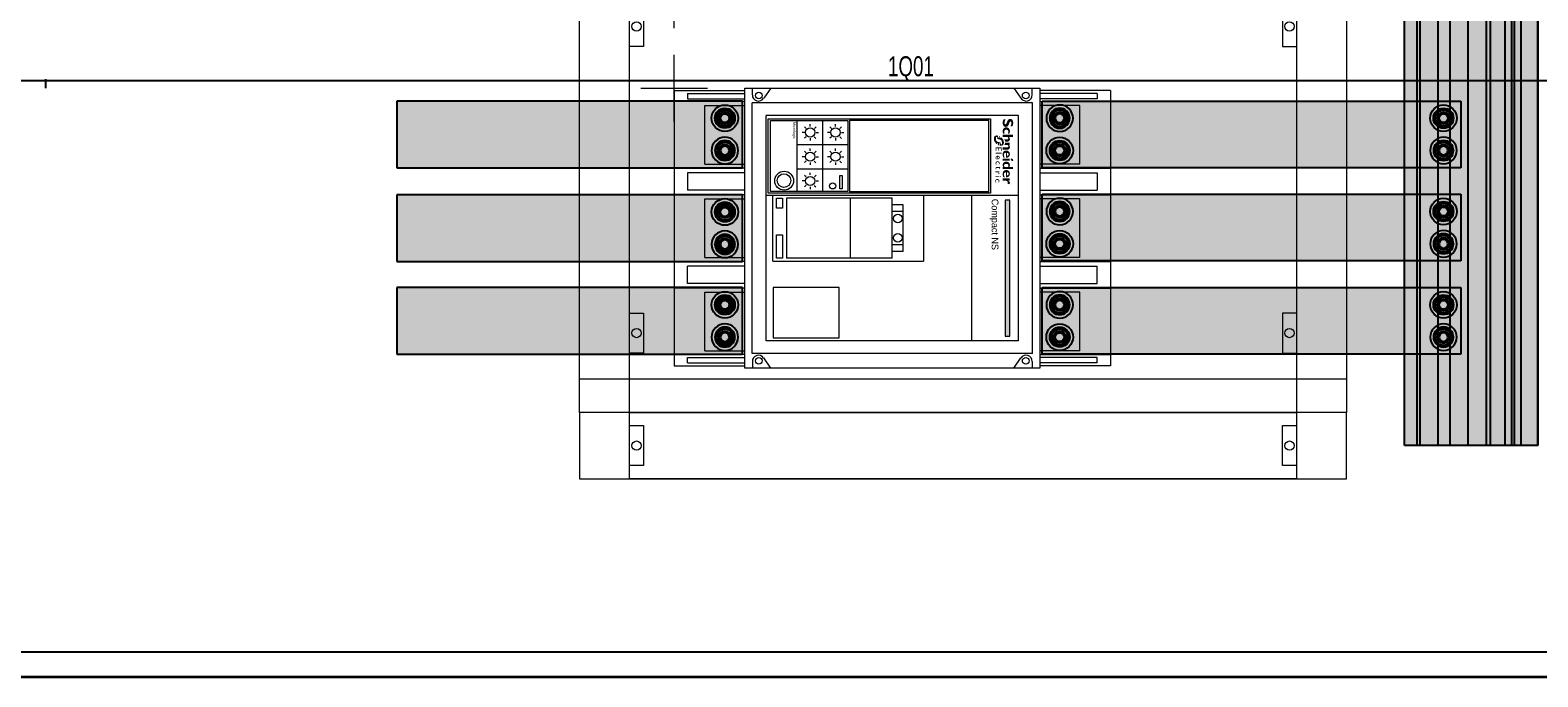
# Model space of a CAD drawing. Header units: millimetres. Extents: x -31 to 6803, y 0 to 664.
# Tile 6 of 118: x 940 to 1019, y 94 to 128. Entities that reach past the tile are written whole.
import ezdxf
from ezdxf.enums import TextEntityAlignment as Align

# ---------------------------------------------------------------- set-up
doc = ezdxf.new("R2010")
doc.units = ezdxf.units.MM
doc.layers.add('!POMOCNICZE', color=8, linetype='Continuous', plot=False)
for name, color, linetype, lineweight in [('2DE_OBJ_Schneider-Base_Point', 50, 'Continuous', 0), ('2DE_OBJ_Schneider-Devices', 7, 'Continuous', 25), ('2DE_OBJ_Schneider-Front_Plates', 7, 'Continuous', 0), ('2DE_OBJ_Schneider-Logo', 112, 'Continuous', 0), ('2DE_OBJ_Schneider-Mounting_Plates', 7, 'Continuous', 25), ('2DE_OBJ_Schneider-TAG', 112, 'Continuous', 0)]:
    doc.layers.add(name, color=color, linetype=linetype, lineweight=lineweight)
doc.layers.add('CP_WIPEOUT', color=255, linetype='Continuous')
doc.layers.add('INTFCLR_5769', color=7, linetype='Continuous')
doc.styles.add('CP_ATTR', font='arial.ttf')
doc.linetypes.add('CPFLEX', pattern='A,0.0001,-0.2,[131,LTYPESHP.SHX,S=0.2,R=0,X=-0.2,Y=0],-0.4,[131,LTYPESHP.SHX,S=0.2,R=180,X=0.2,Y=0],-0.2', length=0.8001)

# ---------------------------------------------------------------- blocks, each defined once
blk = doc.blocks.new('Logo Schneider_2009')
for points in [[(1.62, 8.12), (1.87, 8.01), (2.17, 7.9), (2.51, 7.77), (2.73, 7.68), (2.98, 7.54), (3.16, 7.4), (3.26, 7.26), (3.3, 7.1), (3.29, 7.04), (3.24, 6.86), (3.13, 6.73), (2.95, 6.63), (2.72, 6.57), (2.41, 6.55), (2.37, 6.55), (2.18, 6.56), (1.97, 6.59), (1.76, 6.64), (1.55, 6.71), (1.32, 6.79), (1.09, 6.9), (0.85, 7.02), (0.61, 7.16), (0.36, 7.32), (0.36, 6.02), (0.45, 5.97), (0.69, 5.86), (0.93, 5.76), (1.16, 5.67), (1.4, 5.6), (1.63, 5.54), (1.86, 5.49), (2.08, 5.46), (2.31, 5.44), (2.53, 5.43), (2.63, 5.43), (2.89, 5.45), (3.15, 5.48), (3.38, 5.53), (3.61, 5.6), (3.82, 5.69), (4.02, 5.8), (4.2, 5.92), (4.3, 6), (4.47, 6.17), (4.6, 6.35), (4.71, 6.55), (4.79, 6.77), (4.83, 7.01), (4.85, 7.26), (4.84, 7.35), (4.82, 7.58), (4.76, 7.8), (4.68, 8.01), (4.56, 8.2), (4.42, 8.38), (4.25, 8.55), (4.04, 8.71), (3.98, 8.75), (3.84, 8.82), (3.67, 8.9), (3.45, 9), (3.2, 9.11), (2.9, 9.23), (2.57, 9.36), (2.35, 9.45), (2.1, 9.58), (1.91, 9.72), (1.8, 9.86), (1.77, 10.01), (1.77, 10.04), (1.82, 10.21), (1.93, 10.33), (2.11, 10.42), (2.36, 10.48), (2.67, 10.5), (2.7, 10.49), (2.88, 10.49), (3.07, 10.46), (3.28, 10.42), (3.51, 10.36), (3.75, 10.28), (4.01, 10.19), (4.28, 10.09), (4.57, 9.97), (4.57, 11.12), (4.4, 11.19), (4.16, 11.29), (3.91, 11.37), (3.67, 11.44), (3.44, 11.5), (3.2, 11.54), (2.97, 11.57), (2.75, 11.59), (2.53, 11.59), (2.44, 11.59), (2.17, 11.58), (1.91, 11.55), (1.67, 11.5), (1.45, 11.43), (1.24, 11.35), (1.05, 11.24), (0.87, 11.12), (0.83, 11.1), (0.65, 10.93), (0.5, 10.75), (0.39, 10.56), (0.3, 10.34), (0.25, 10.11), (0.24, 9.87), (0.24, 9.79), (0.26, 9.55), (0.32, 9.32), (0.4, 9.11), (0.51, 8.91), (0.65, 8.73), (0.82, 8.57), (1.02, 8.42), (1.09, 8.37), (1.22, 8.3), (1.4, 8.22)], [(8.85, 6.63), (8.6, 6.54), (8.33, 6.46), (8.09, 6.4), (7.89, 6.37), (7.71, 6.35), (7.69, 6.35), (7.44, 6.38), (7.21, 6.44), (7, 6.54), (6.83, 6.69), (6.68, 6.86), (6.58, 7.06), (6.51, 7.29), (6.49, 7.55), (6.51, 7.77), (6.55, 7.99), (6.63, 8.18), (6.73, 8.34), (6.87, 8.48), (7.04, 8.58), (7.25, 8.65), (7.48, 8.7), (7.75, 8.71), (7.86, 8.71), (8.1, 8.68), (8.33, 8.62), (8.56, 8.54), (8.79, 8.43), (8.79, 9.4), (8.62, 9.45), (8.38, 9.52), (8.13, 9.58), (7.9, 9.62), (7.66, 9.64), (7.44, 9.65), (7.28, 9.65), (7.03, 9.63), (6.79, 9.58), (6.56, 9.52), (6.34, 9.44), (6.14, 9.33), (5.95, 9.21), (5.77, 9.06), (5.73, 9.03), (5.57, 8.86), (5.43, 8.67), (5.32, 8.47), (5.23, 8.26), (5.17, 8.03), (5.13, 7.79), (5.12, 7.53), (5.12, 7.49), (5.14, 7.24), (5.18, 7), (5.25, 6.77), (5.34, 6.56), (5.46, 6.37), (5.6, 6.19), (5.77, 6.02), (5.89, 5.92), (6.07, 5.8), (6.27, 5.69), (6.48, 5.61), (6.71, 5.54), (6.95, 5.49), (7.2, 5.46), (7.47, 5.45), (7.65, 5.46), (7.87, 5.48), (8.1, 5.51), (8.34, 5.57), (8.59, 5.64), (8.85, 5.73)], [(12.28, 6.41), (12.16, 6.34), (12.16, 7.83), (12.14, 8.11), (12.08, 8.34), (11.98, 8.51), (11.84, 8.63), (11.65, 8.7), (11.51, 8.71), (11.33, 8.68), (11.14, 8.6), (10.96, 8.46), (10.77, 8.26), (10.65, 8.1), (10.65, 5.51), (9.38, 5.51), (9.38, 11.52), (10.65, 11.52), (10.65, 8.99), (10.67, 8.99), (10.84, 9.18), (11.03, 9.34), (11.22, 9.47), (11.43, 9.56), (11.65, 9.62), (11.87, 9.65), (11.95, 9.65), (12.21, 9.64), (12.45, 9.59), (12.66, 9.5), (12.86, 9.39), (12.97, 9.3), (13.12, 9.13), (13.24, 8.95), (13.34, 8.74), (13.4, 8.51), (13.43, 8.26), (13.43, 8.1), (13.43, 6.86), (13.26, 6.83), (13.14, 6.79), (13.01, 6.75), (12.89, 6.71), (12.77, 6.66), (12.64, 6.6), (12.52, 6.54), (12.4, 6.48)], [(14.3, 6.84), (14.15, 6.86), (14.04, 6.86), (14.04, 9.57), (15.32, 9.57), (15.32, 9), (15.5, 9.19), (15.69, 9.35), (15.89, 9.47), (16.1, 9.56), (16.32, 9.62), (16.55, 9.65), (16.63, 9.65), (16.89, 9.64), (17.13, 9.58), (17.34, 9.5), (17.54, 9.38), (17.61, 9.32), (17.77, 9.16), (17.9, 8.99), (18, 8.78), (18.07, 8.56), (18.11, 8.31), (18.12, 8.1), (18.12, 5.51), (16.85, 5.51), (16.85, 8), (16.82, 8.28), (16.76, 8.49), (16.64, 8.65), (16.49, 8.76), (16.28, 8.8), (16.2, 8.81), (16.02, 8.78), (15.84, 8.7), (15.66, 8.55), (15.48, 8.36), (15.32, 8.14), (15.32, 6.4), (15.28, 6.44), (15.18, 6.52), (15.07, 6.59), (14.96, 6.65), (14.84, 6.71), (14.71, 6.75), (14.58, 6.79), (14.44, 6.82)], [(36.55, 8.09), (36.69, 8.25), (36.84, 8.36), (37, 8.43), (37.16, 8.46), (37.24, 8.45), (37.44, 8.4), (37.67, 8.31), (37.93, 8.16), (38.28, 9.3), (38.07, 9.44), (37.83, 9.56), (37.62, 9.63), (37.44, 9.65), (37.41, 9.65), (37.23, 9.63), (37.06, 9.57), (36.89, 9.47), (36.73, 9.33), (36.57, 9.16), (36.42, 8.95), (36.28, 8.7), (36.14, 8.42), (36.12, 8.42), (36.12, 9.59), (34.85, 9.59), (34.85, 5.53), (36.12, 5.53), (36.12, 7.28), (36.14, 7.33), (36.27, 7.63), (36.41, 7.88)], [(17.35, 4.39), (18.84, 4.39), (18.84, 4.85), (16.85, 4.85), (16.85, 1.32), (18.88, 1.32), (18.88, 1.79), (17.35, 1.79), (17.35, 2.89), (18.79, 2.89), (18.79, 3.33), (17.35, 3.33)], [(20.41, 4.85), (19.96, 4.85), (19.96, 1.32), (20.41, 1.32)], [(26.21, 3.69), (26.05, 3.7), (25.97, 3.7), (25.79, 3.68), (25.62, 3.63), (25.47, 3.57), (25.34, 3.48), (25.22, 3.36), (25.15, 3.27), (25.06, 3.13), (25, 2.98), (24.95, 2.82), (24.92, 2.64), (24.91, 2.45), (24.92, 2.37), (24.94, 2.19), (24.98, 2.02), (25.04, 1.87), (25.13, 1.73), (25.24, 1.6), (25.29, 1.56), (25.42, 1.46), (25.57, 1.38), (25.72, 1.32), (25.9, 1.29), (26.08, 1.28), (26.1, 1.28), (26.29, 1.29), (26.46, 1.32), (26.62, 1.36), (26.77, 1.42), (26.77, 1.87), (26.65, 1.82), (26.48, 1.76), (26.31, 1.73), (26.16, 1.72), (25.99, 1.73), (25.83, 1.76), (25.69, 1.82), (25.58, 1.9), (25.49, 2.01), (25.43, 2.14), (25.39, 2.3), (25.38, 2.48), (25.38, 2.61), (25.42, 2.78), (25.48, 2.94), (25.57, 3.07), (25.61, 3.11), (25.75, 3.2), (25.9, 3.26), (26.08, 3.28), (26.09, 3.28), (26.24, 3.26), (26.39, 3.22), (26.56, 3.14), (26.73, 3.04), (26.73, 3.53), (26.72, 3.53), (26.54, 3.61), (26.37, 3.66)], [(29.47, 3.65), (28.74, 3.65), (28.74, 4.14), (27.88, 3.29), (27.88, 3.24), (28.27, 3.24), (28.27, 2.01), (28.28, 1.89), (28.31, 1.73), (28.36, 1.59), (28.45, 1.48), (28.55, 1.39), (28.69, 1.33), (28.85, 1.29), (29.03, 1.28), (29.09, 1.28), (29.25, 1.31), (29.42, 1.36), (29.59, 1.44), (29.59, 1.87), (29.55, 1.85), (29.38, 1.77), (29.22, 1.72), (29.06, 1.7), (28.98, 1.71), (28.84, 1.77), (28.76, 1.88), (28.74, 2.05), (28.74, 3.24), (29.47, 3.24)], [(32.08, 3.51), (31.94, 3.53), (31.87, 3.52), (31.75, 3.48), (31.63, 3.4), (31.51, 3.29), (31.38, 3.13), (31.26, 2.94), (31.26, 3.47), (30.8, 3.47), (30.8, 1.15), (31.26, 1.15), (31.26, 2.36), (31.26, 2.41), (31.29, 2.58), (31.34, 2.74), (31.43, 2.88), (31.52, 2.97), (31.66, 3.05), (31.82, 3.08), (31.94, 3.06), (32.09, 2.99), (32.25, 2.86), (32.49, 3.26), (32.39, 3.35), (32.23, 3.45)], [(35.5, 3.1), (35.42, 2.96), (35.35, 2.81), (35.31, 2.65), (35.28, 2.47), (35.27, 2.28), (35.27, 2.2), (35.29, 2.02), (35.33, 1.85), (35.4, 1.7), (35.48, 1.56), (35.59, 1.43), (35.64, 1.38), (35.78, 1.28), (35.92, 1.21), (36.08, 1.15), (36.25, 1.12), (36.44, 1.11), (36.45, 1.11), (36.64, 1.12), (36.82, 1.15), (36.98, 1.19), (37.13, 1.25), (37.13, 1.7), (37.01, 1.65), (36.83, 1.59), (36.67, 1.56), (36.52, 1.55), (36.34, 1.56), (36.18, 1.59), (36.05, 1.65), (35.93, 1.73), (35.85, 1.84), (35.78, 1.97), (35.75, 2.13), (35.73, 2.31), (35.74, 2.44), (35.78, 2.61), (35.84, 2.77), (35.93, 2.9), (35.97, 2.93), (36.1, 3.03), (36.26, 3.09), (36.44, 3.11), (36.44, 3.11), (36.59, 3.09), (36.75, 3.05), (36.91, 2.97), (37.08, 2.87), (37.08, 3.36), (37.08, 3.36), (36.9, 3.44), (36.73, 3.49), (36.57, 3.52), (36.41, 3.53), (36.33, 3.53), (36.14, 3.51), (35.98, 3.46), (35.83, 3.4), (35.7, 3.3), (35.58, 3.19)]]:
    blk.add_hatch(color=112).paths.add_polyline_path(points)
h = blk.add_hatch(color=112)
h.paths.add_polyline_path([(21.06, 9.64), (20.8, 9.65), (20.77, 9.65), (20.51, 9.64), (20.27, 9.6), (20.04, 9.55), (19.82, 9.47), (19.61, 9.36), (19.42, 9.23), (19.24, 9.08), (19.22, 9.06), (19.06, 8.89), (18.92, 8.7), (18.81, 8.49), (18.73, 8.28), (18.67, 8.05), (18.63, 7.81), (18.61, 7.56), (18.61, 7.53), (18.63, 7.28), (18.66, 7.03), (18.73, 6.81), (18.81, 6.59), (18.93, 6.4), (19.07, 6.21), (19.23, 6.04), (19.26, 6.02), (19.44, 5.88), (19.62, 5.76), (19.83, 5.66), (20.05, 5.58), (20.28, 5.52), (20.52, 5.48), (20.78, 5.45), (20.96, 5.45), (21.23, 5.46), (21.49, 5.48), (21.73, 5.53), (21.97, 5.58), (22.19, 5.66), (22.4, 5.75), (22.6, 5.86), (22.79, 5.98), (22.79, 6.77), (22.55, 6.61), (22.32, 6.48), (22.1, 6.38), (21.88, 6.29), (21.66, 6.24), (21.45, 6.21), (21.28, 6.2), (21.01, 6.21), (20.77, 6.25), (20.56, 6.32), (20.38, 6.43), (20.23, 6.55), (20.12, 6.71), (20.03, 6.89), (19.97, 7.11), (19.94, 7.34), (22.85, 7.34), (22.85, 7.61), (22.83, 7.86), (22.79, 8.1), (22.73, 8.32), (22.64, 8.53), (22.53, 8.73), (22.4, 8.91), (22.3, 9.02), (22.12, 9.19), (21.93, 9.33), (21.73, 9.44), (21.52, 9.53), (21.29, 9.6)])
h.paths.add_polyline_path([(21.08, 8.87), (21.28, 8.8), (21.45, 8.69), (21.58, 8.53), (21.67, 8.33), (21.72, 8.09), (21.73, 8), (19.97, 8), (20.01, 8.26), (20.09, 8.47), (20.2, 8.64), (20.36, 8.77), (20.55, 8.85), (20.81, 8.89)], flags=16)
h = blk.add_hatch(color=112)
h.paths.add_polyline_path([(23.78, 11.44), (23.57, 11.28), (23.57, 11.28), (23.4, 11.07), (23.29, 10.86), (23.26, 10.65), (23.27, 10.52), (23.35, 10.33), (23.51, 10.22), (23.75, 10.18), (23.77, 10.18), (23.98, 10.22), (24.19, 10.33), (24.4, 10.5), (24.57, 10.69), (24.67, 10.9), (24.71, 11.11), (24.7, 11.24), (24.62, 11.43), (24.46, 11.54), (24.22, 11.58), (24.21, 11.58), (23.99, 11.54)])
h.paths.add_polyline_path([(24.61, 9.57), (23.34, 9.57), (23.34, 5.51), (24.61, 5.51)])
h = blk.add_hatch(color=112)
h.paths.add_polyline_path([(28.16, 9.4), (27.93, 9.5), (27.69, 9.57), (27.46, 9.62), (27.22, 9.65), (27.1, 9.65), (26.85, 9.64), (26.61, 9.6), (26.38, 9.53), (26.17, 9.44), (25.97, 9.32), (25.79, 9.18), (25.69, 9.08), (25.55, 8.91), (25.42, 8.71), (25.32, 8.51), (25.24, 8.29), (25.19, 8.05), (25.15, 7.81), (25.14, 7.55), (25.15, 7.29), (25.19, 7.05), (25.25, 6.82), (25.33, 6.6), (25.43, 6.39), (25.56, 6.2), (25.69, 6.04), (25.86, 5.87), (26.05, 5.72), (26.25, 5.61), (26.46, 5.52), (26.69, 5.46), (26.93, 5.43), (27.04, 5.43), (27.29, 5.45), (27.52, 5.49), (27.74, 5.57), (27.95, 5.69), (28.15, 5.83), (28.16, 5.84), (28.16, 5.51), (29.44, 5.51), (29.44, 11.52), (28.16, 11.52)])
h.paths.add_polyline_path([(28.16, 8.58), (28.16, 6.63), (27.95, 6.47), (27.73, 6.36), (27.52, 6.3), (27.42, 6.3), (27.19, 6.31), (27, 6.37), (26.83, 6.46), (26.69, 6.59), (26.58, 6.76), (26.51, 6.96), (26.46, 7.2), (26.43, 7.52), (26.45, 7.81), (26.49, 8.06), (26.56, 8.28), (26.66, 8.45), (26.79, 8.59), (26.95, 8.7), (27.13, 8.77), (27.35, 8.8), (27.46, 8.81), (27.69, 8.78), (27.91, 8.71)], flags=16)
h = blk.add_hatch(color=112)
h.paths.add_polyline_path([(32.44, 9.64), (32.19, 9.65), (32.16, 9.65), (31.9, 9.64), (31.65, 9.6), (31.42, 9.55), (31.2, 9.47), (31, 9.36), (30.81, 9.23), (30.63, 9.08), (30.61, 9.06), (30.45, 8.89), (30.31, 8.7), (30.2, 8.49), (30.11, 8.28), (30.05, 8.05), (30.01, 7.81), (30, 7.56), (30, 7.53), (30.01, 7.28), (30.05, 7.03), (30.11, 6.81), (30.2, 6.59), (30.32, 6.4), (30.45, 6.21), (30.62, 6.04), (30.64, 6.02), (30.82, 5.88), (31.01, 5.76), (31.21, 5.66), (31.43, 5.58), (31.66, 5.52), (31.91, 5.48), (32.17, 5.45), (32.35, 5.45), (32.62, 5.46), (32.88, 5.48), (33.12, 5.53), (33.35, 5.58), (33.58, 5.66), (33.79, 5.75), (33.98, 5.86), (34.18, 5.98), (34.18, 6.77), (33.94, 6.61), (33.71, 6.48), (33.49, 6.38), (33.26, 6.29), (33.05, 6.24), (32.83, 6.21), (32.67, 6.2), (32.4, 6.21), (32.16, 6.25), (31.95, 6.32), (31.77, 6.43), (31.62, 6.55), (31.5, 6.71), (31.41, 6.89), (31.36, 7.11), (31.33, 7.34), (34.23, 7.34), (34.24, 7.61), (34.22, 7.86), (34.18, 8.1), (34.11, 8.32), (34.03, 8.53), (33.92, 8.73), (33.79, 8.91), (33.69, 9.02), (33.51, 9.19), (33.32, 9.33), (33.12, 9.44), (32.91, 9.53), (32.68, 9.6)])
h.paths.add_polyline_path([(32.47, 8.87), (32.67, 8.8), (32.84, 8.69), (32.96, 8.53), (33.05, 8.33), (33.11, 8.09), (33.12, 8), (31.35, 8), (31.39, 8.26), (31.47, 8.47), (31.59, 8.64), (31.74, 8.77), (31.93, 8.85), (32.19, 8.89)], flags=16)
h = blk.add_hatch(color=112)
h.paths.add_polyline_path([(11.79, 5.39), (11.67, 5.31), (11.55, 5.21), (11.44, 5.12), (11.32, 5.01), (11.21, 4.9), (11.19, 4.88), (11.09, 4.78), (10.99, 4.68), (10.89, 4.58), (10.8, 4.47), (10.72, 4.36), (10.63, 4.25), (11.4, 4.25), (11.23, 3.74), (10.31, 3.74), (10.26, 3.63), (10.19, 3.51), (10.14, 3.4), (10.09, 3.26), (11.16, 3.26), (10.99, 2.76), (9.93, 2.76), (9.9, 2.61), (9.88, 2.47), (9.86, 2.33), (9.85, 2.19), (9.85, 2.1), (9.86, 1.95), (9.87, 1.8), (9.89, 1.66), (9.92, 1.52), (9.96, 1.39), (10.01, 1.27), (10.07, 1.15), (10.14, 1.04), (10.22, 0.93), (10.3, 0.83), (10.34, 0.8), (10.43, 0.71), (10.53, 0.64), (10.64, 0.56), (10.75, 0.5), (10.87, 0.45), (11, 0.41), (11.13, 0.37), (11.27, 0.34), (11.42, 0.33), (11.57, 0.32), (11.68, 0.31), (11.81, 0.32), (11.94, 0.32), (12.06, 0.34), (12.19, 0.35), (12.32, 0.37), (12.44, 0.4), (12.57, 0.43), (12.69, 0.47), (12.82, 0.51), (12.94, 0.56), (13.06, 0.61), (13.18, 0.66), (13.31, 0.72), (13.43, 0.79), (13.55, 0.86), (13.67, 0.94), (13.79, 1.02), (13.91, 1.1), (14.02, 1.19), (14.14, 1.29), (14.26, 1.39), (14.37, 1.49), (14.47, 1.58), (14.57, 1.68), (14.67, 1.78), (14.77, 1.89), (14.86, 2), (14.95, 2.1), (15.04, 2.21), (15.11, 2.32), (14.12, 2.32), (14.27, 2.82), (15.42, 2.82), (15.48, 2.94), (15.54, 3.07), (15.6, 3.2), (15.63, 3.3), (14.38, 3.3), (14.44, 3.51), (14.52, 3.8), (15.78, 3.8), (15.79, 3.83), (15.81, 3.97), (15.83, 4.11), (15.84, 4.25), (15.85, 4.38), (15.85, 4.4), (15.84, 4.55), (15.83, 4.7), (15.8, 4.84), (15.77, 4.97), (15.73, 5.1), (15.68, 5.22), (15.61, 5.34), (15.54, 5.45), (15.46, 5.55), (15.37, 5.65), (15.28, 5.74), (15.18, 5.82), (15.07, 5.89), (14.96, 5.95), (14.84, 6.01), (14.71, 6.05), (14.58, 6.09), (14.44, 6.12), (14.3, 6.14), (14.15, 6.15), (14, 6.16), (13.89, 6.16), (13.76, 6.15), (13.64, 6.14), (13.51, 6.12), (13.38, 6.1), (13.25, 6.08), (13.13, 6.05), (13, 6.01), (12.88, 5.97), (12.76, 5.93), (12.63, 5.88), (12.51, 5.82), (12.39, 5.76), (12.27, 5.7), (12.15, 5.63), (12.03, 5.56), (11.91, 5.48)])
h.paths.add_polyline_path([(12.61, 4.51), (12.73, 4.62), (12.86, 4.71), (12.97, 4.79), (13.09, 4.85), (13.22, 4.9), (13.35, 4.93), (13.48, 4.96), (13.63, 4.98), (13.77, 4.98), (15.01, 4.98), (14.85, 4.25), (14.1, 4.25), (14, 4.23), (13.93, 4.14), (13.77, 3.51), (13.52, 2.59), (13.48, 2.46), (13.43, 2.34), (13.36, 2.22), (13.28, 2.12), (13.19, 2.01), (13.08, 1.92), (12.98, 1.84), (12.87, 1.76), (12.75, 1.69), (12.62, 1.64), (12.5, 1.59), (12.37, 1.55), (12.23, 1.52), (12.09, 1.5), (11.93, 1.49), (10.68, 1.49), (10.88, 2.29), (11.66, 2.29), (11.79, 2.33), (11.85, 2.38), (11.91, 2.47), (12.14, 3.51), (12.22, 3.83), (12.25, 3.93), (12.3, 4.06), (12.36, 4.18), (12.43, 4.29), (12.52, 4.41)], flags=16)
h = blk.add_hatch(color=112)
h.paths.add_polyline_path([(22.74, 3.7), (22.56, 3.69), (22.39, 3.65), (22.24, 3.59), (22.1, 3.5), (21.98, 3.39), (21.97, 3.38), (21.86, 3.25), (21.78, 3.11), (21.72, 2.96), (21.68, 2.79), (21.66, 2.61), (21.66, 2.52), (21.67, 2.34), (21.7, 2.17), (21.75, 2.01), (21.82, 1.86), (21.91, 1.71), (21.97, 1.65), (22.08, 1.52), (22.21, 1.43), (22.36, 1.35), (22.52, 1.31), (22.7, 1.28), (22.78, 1.28), (22.96, 1.29), (23.13, 1.31), (23.29, 1.36), (23.45, 1.42), (23.61, 1.5), (23.71, 1.56), (23.71, 2), (23.54, 1.9), (23.38, 1.82), (23.21, 1.76), (23.06, 1.73), (22.9, 1.72), (22.72, 1.73), (22.57, 1.77), (22.44, 1.84), (22.33, 1.93), (22.24, 2.05), (22.17, 2.2), (22.13, 2.37), (22.12, 2.42), (23.75, 2.42), (23.75, 2.63), (23.72, 2.82), (23.69, 2.99), (23.64, 3.14), (23.57, 3.28), (23.49, 3.39), (23.4, 3.49), (23.29, 3.57), (23.16, 3.63), (23.03, 3.67), (22.87, 3.7)])
h.paths.add_polyline_path([(22.75, 3.31), (22.92, 3.29), (23.06, 3.23), (23.16, 3.14), (23.23, 3.01), (23.28, 2.85), (23.29, 2.73), (22.12, 2.73), (22.17, 2.91), (22.24, 3.06), (22.34, 3.17), (22.46, 3.25), (22.61, 3.29)], flags=16)
h = blk.add_hatch(color=112)
h.paths.add_polyline_path([(34.08, 4.39), (33.96, 4.43), (33.79, 4.38), (33.69, 4.3), (33.61, 4.17), (33.62, 4.02), (33.67, 3.95), (33.78, 3.9), (33.94, 3.97), (34.05, 4.04), (34.13, 4.17), (34.13, 4.32)])
h.paths.add_polyline_path([(34.1, 3.47), (33.65, 3.47), (33.65, 1.15), (34.1, 1.15)])
blk = doc.blocks.new('Schneider Electric-logo')
at = {"color": 3, "xscale": 45.60207954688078, "yscale": 45.60207954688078, "zscale": 45.60207954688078}
blk.add_blockref('Logo Schneider_2009', (2560, 1257), dxfattribs=at)
blk = doc.blocks.new('SE_logo')
at = {"xscale": 0.2, "yscale": 0.2, "zscale": 0.2}
blk.add_blockref('Schneider Electric-logo', (-516.3, -249.2), dxfattribs=at)
blk = doc.blocks.new('2d_wyl_ns_630b_3p_pp_m_se660_5zj7ojo')
at = {"lineweight": 0}
blk.add_wipeout([(0, 274), (1.8, 274), (1.8, 327), (208.2, 327), (208.2, 274), (210, 274), (210, 53), (208.2, 53), (208.2, 0), (1.8, 0), (1.8, 53), (0, 53)], dxfattribs=at).dxf.layer = 'CP_WIPEOUT'
at = {"true_color": 0xffffff, "transparency": 33554687}
h = blk.add_hatch(color=7, dxfattribs=at)
h.dxf.hatch_style = 1
h.paths.add_polyline_path([(96.2, 373.2), (96.2, 330.4), (114.3, 330.4), (114.3, 373.2)])
at = {"lineweight": 0}
h = blk.add_hatch(color=112, dxfattribs=at)
h.dxf.hatch_style = 1
h.paths.add_polyline_path([(84, 251.5), (185.9, 251.5), (185.9, 248), (84, 248)])
for p, q in [((1.8, 327), (1.8, 274)), ((63.4, 317.1), (76.6, 317.1)), ((63.4, 274), (63.4, 317.1)), ((76.6, 274), (76.6, 317.1)), ((146.6, 317.1), (133.4, 317.1)), ((133.4, 274), (133.4, 317.1)), ((146.6, 274), (146.6, 317.1)), ((208.2, 327), (208.2, 274)), ((57, 304), (13, 304)), ((13, 304), (13, 274)), ((57, 304), (57, 274)), ((127, 304), (83, 304)), ((83, 304), (83, 274)), ((127, 304), (127, 274)), ((197, 304), (153, 304)), ((153, 304), (153, 274)), ((197, 304), (197, 274)), ((0, 274), (210, 274)), ((0, 53), (0, 274)), ((210, 274), (210, 53)), ((5, 268.4), (0, 268.4)), ((199, 268.5), (11, 268.5)), ((11, 268.5), (11, 58.5)), ((199, 268.5), (199, 58.5)), ((205, 268.4), (210, 268.4)), ((0, 254.6), (7.6, 259.9)), ((189.6, 258), (20.4, 258)), ((20.4, 258), (20.4, 69)), ((80.3, 69), (80.3, 258)), ((189.6, 258), (189.6, 69)), ((210, 254.6), (202.4, 259.9)), ((189.6, 223), (80.3, 223)), ((80.3, 187), (129.7, 187)), ((129.7, 74), (129.7, 187)), ((122.5, 171.7), (87.5, 171.7)), ((87.5, 171.7), (87.5, 163.5)), ((92.5, 171.7), (92.5, 163.5)), ((117.5, 171.7), (117.5, 163.5)), ((122.5, 171.7), (122.5, 163.5)), ((127.5, 163.5), (82.5, 163.5)), ((82.5, 163.5), (82.5, 84.2)), ((127.5, 163.5), (127.5, 84.2)), ((30.2, 124.1), (29, 125.3)), ((33.2, 125.4), (33.2, 127.1)), ((36.5, 124.1), (37.7, 125.3)), ((42.5, 130.1), (42.5, 92)), ((48.4, 124.1), (47.2, 125.3)), ((51.4, 125.4), (51.4, 127.1)), ((54.7, 124.1), (55.9, 125.3)), ((60.7, 130.1), (60.7, 92)), ((82.5, 132), (127.5, 132)), ((28.8, 120.9), (27.1, 120.9)), ((30.2, 117.8), (29, 116.6)), ((33.2, 116.6), (33.2, 114.9)), ((36.4, 117.9), (37.6, 116.7)), ((37.6, 120.9), (39.3, 120.9)), ((46.9, 120.9), (45.2, 120.9)), ((48.4, 117.8), (47.2, 116.6)), ((51.4, 116.6), (51.4, 114.9)), ((54.6, 117.9), (55.8, 116.7)), ((55.8, 120.9), (57.5, 120.9)), ((24.3, 111.1), (77.5, 111.1)), ((28.8, 101.9), (27.1, 101.9)), ((30.2, 105.1), (29, 106.3)), ((33.2, 106.3), (33.2, 108.1)), ((36.5, 105), (37.7, 106.2)), ((37.6, 101.9), (39.3, 101.9)), ((46.9, 101.9), (45.2, 101.9)), ((48.4, 105.1), (47.2, 106.3)), ((51.4, 106.3), (51.4, 108.1)), ((54.7, 105), (55.9, 106.2)), ((55.8, 101.9), (57.5, 101.9)), ((65.1, 101.9), (63.4, 101.9)), ((66.6, 105.1), (65.3, 106.3)), ((69.6, 106.3), (69.6, 108.1)), ((72.9, 105), (74.1, 106.2)), ((74, 101.9), (75.7, 101.9)), ((24.3, 92), (77.5, 92)), ((30.2, 98.8), (29, 97.6)), ((33.2, 97.6), (33.2, 95.8)), ((36.4, 98.8), (37.6, 97.6)), ((48.4, 98.8), (47.2, 97.6)), ((51.4, 97.6), (51.4, 95.8)), ((54.6, 98.8), (55.8, 97.6)), ((66.6, 98.8), (65.4, 97.6)), ((69.6, 97.6), (69.6, 95.8)), ((72.8, 98.8), (74, 97.6)), ((82.5, 84.2), (127.5, 84.2)), ((0, 72.4), (7.6, 67.1)), ((189.6, 69), (20.4, 69)), ((129.7, 74), (80.3, 74)), ((210, 72.4), (202.4, 67.1)), ((5, 58.6), (0, 58.6)), ((199, 58.5), (11, 58.5)), ((205, 58.6), (210, 58.6)), ((210, 53), (0, 53)), ((1.8, 0), (1.8, 53)), ((13, 23), (13, 53)), ((57, 23), (57, 53)), ((63.4, 53), (63.4, 9.9)), ((76.6, 53), (76.6, 9.9)), ((83, 23), (83, 53)), ((127, 23), (127, 53)), ((133.4, 53), (133.4, 9.9)), ((146.6, 53), (146.6, 9.9)), ((153, 23), (153, 53)), ((197, 23), (197, 53)), ((208.2, 0), (208.2, 53)), ((57, 23), (13, 23)), ((127, 23), (83, 23)), ((197, 23), (153, 23)), ((63.4, 9.9), (76.6, 9.9)), ((146.6, 9.9), (133.4, 9.9))]:
    blk.add_line(p, q, dxfattribs=at)
for points in [[(1.8, 327), (208.2, 327)], [(4, 317.1), (4, 274)], [(4, 317.1), (7.9, 317.1)], [(7.9, 317.1), (7.9, 274)], [(10.1, 274), (10.1, 327)], [(59.9, 274), (59.9, 327)], [(80.1, 274), (80.1, 327)], [(129.9, 274), (129.9, 327)], [(150.1, 274), (150.1, 327)], [(199.9, 274), (199.9, 327)], [(202.1, 317.1), (202.1, 274)], [(206, 317.1), (202.1, 317.1)], [(206, 317.1), (206, 274)], [(4, 9.9), (4, 53)], [(7.9, 9.9), (7.9, 53)], [(10.1, 53), (10.1, 0)], [(59.9, 53), (59.9, 0)], [(80.1, 53), (80.1, 0)], [(129.9, 53), (129.9, 0)], [(150.1, 53), (150.1, 0)], [(199.9, 53), (199.9, 0)], [(202.1, 9.9), (202.1, 53)], [(206, 9.9), (206, 53)], [(1.8, 0), (208.2, 0)], [(4, 9.9), (7.9, 9.9)], [(206, 9.9), (202.1, 9.9)]]:
    blk.add_lwpolyline(points, dxfattribs=at)
at = {"color": 112, "lineweight": 0}
blk.add_lwpolyline([(185.9, 251.5), (84, 251.5), (84, 248), (185.9, 248)], close=True, dxfattribs=at)
at = {"lineweight": 0}
for points in [[(23.1, 237.1), (78.7, 237.1), (78.7, 70.4), (23.1, 70.4)], [(24.3, 131.4), (77.5, 131.4), (77.5, 235.8), (24.3, 235.8)], [(24.3, 130.1), (77.5, 130.1), (77.5, 72.1), (24.3, 72.1)], [(65.4, 125.8), (75.6, 125.8), (75.6, 124.2), (65.4, 124.2)], [(149.6, 74.2), (187.2, 74.2), (187.2, 123.6), (149.6, 123.6)], [(82.5, 81.3), (90, 81.3), (90, 76.8), (82.5, 76.8)], [(110, 81.3), (127.5, 81.3), (127.5, 76.8), (110, 76.8)]]:
    blk.add_lwpolyline(points, close=True, dxfattribs=at)
for centre, radius in [((22.5, 289), 5), ((47.5, 289), 5), ((92.5, 289), 5), ((117.5, 289), 5), ((162.5, 289), 5), ((187.5, 289), 5), ((5.5, 263.5), 2.5), ((204.5, 263.5), 2.5), ((97.8, 167.6), 3.25), ((112.2, 167.6), 3.25), ((33.2, 120.9), 3.45), ((51.4, 120.9), 3.45), ((73.3, 118.8), 2.29), ((33.2, 101.9), 3.45), ((51.4, 101.9), 3.45), ((69.6, 101.9), 3.45), ((69.4, 82.4), 7.09), ((69.3, 82.3), 5.12), ((5.5, 63.5), 2.5), ((204.5, 63.5), 2.5), ((22.5, 38), 5), ((47.5, 38), 5), ((92.5, 38), 5), ((117.5, 38), 5), ((162.5, 38), 5), ((187.5, 38), 5)]:
    blk.add_circle(centre, radius, dxfattribs=at)
for centre, start, end in [((5, 263.8), 303.7896, 90.3358), ((205, 263.8), 89.6642, 236.2104), ((5, 63.2), 269.6642, 56.2104), ((205, 63.2), 123.7896, 270.3358)]:
    blk.add_arc(centre, 4.63, start, end, dxfattribs=at)
at = {"layer": '2DE_OBJ_Schneider-Logo', "lineweight": 0, "xscale": 0.14114417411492, "yscale": 0.14114417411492, "zscale": 0.14114417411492}
blk.add_blockref('SE_logo', (23.4, 238.9), dxfattribs=at)
at = {"style": 'CP_ATTR', "flags": 9}
for tag in ['NAME', 'MARK2', 'PRODUCT-TYPE', 'ORDER-NO', 'PRODUCER', 'CHARACTER', 'CURRENT', 'VOLTAGE', 'POWER', 'POWER_LOSSES', 'NUMBER_OF_POLES', 'IP', 'TEXT_01', 'LINK', 'OTHER', 'NUMBER', 'GROUP', 'FUNCTION', 'MARK3']:
    blk.add_attdef(tag, text='', height=0.0005, dxfattribs=at).set_placement((0, 0), align=Align.MIDDLE_LEFT)
at = {"linetype": 'ByBlock', "style": 'CP_ATTR', "flags": 9}
blk.add_attdef('WEIGHT', text='', height=0.0005, dxfattribs=at).set_placement((0, 0), align=Align.MIDDLE_LEFT)
at = {"layer": '2DE_OBJ_Schneider-Logo', "color": 253, "linetype": 'Continuous', "lineweight": 0}
blk.add_text('Compact NS', height=5.06, dxfattribs=at).set_placement((83, 238))
at = {"layer": '2DE_OBJ_Schneider-Logo', "color": 7, "lineweight": 0}
blk.add_text('Micrologic', height=2, dxfattribs=at).set_placement((25.4, 89.1))
at = {"layer": '2DE_OBJ_Schneider-TAG', "lineweight": 0, "width": 0.7}
blk.add_attdef('TAG', (112.7, 331.7), '', height=15, rotation=90, dxfattribs=at)
blk = doc.blocks.new('*U74')
at = {"transparency": 33554687}
h = blk.add_hatch(color=9, dxfattribs=at)
h.dxf.hatch_style = 1
h.paths.add_polyline_path([(-10, 0, 1), (10, 0, 1)])
at = {"color": 7}
blk.add_circle((0, 0), 4.09, dxfattribs=at)
at = {"layer": 'INTFCLR_5769', "color": 7}
for p, q in [((0, 7.5), (-6.5, 3.8)), ((-6.5, -3.7), (-6.5, 3.7)), ((6.5, 3.8), (0, 7.5)), ((6.5, -3.7), (6.5, 3.7)), ((0, -7.5), (-6.5, -3.8)), ((6.5, -3.8), (0, -7.5))]:
    blk.add_line(p, q, dxfattribs=at)
for radius in [10, 7.5, 6.5, 6, 4.5, 4.32, 4, 3.32]:
    blk.add_circle((0, 0), radius, dxfattribs=at)
for radius, start, end in [(7.5, 149.9251, 150.0721), (7.5, 89.9278, 90.0751), (7.51, 29.9257, 30.0727), (7.51, 209.9273, 210.0744), (7.5, 269.9279, 270.0752), (7.5, 329.9248, 330.0721)]:
    blk.add_arc((0, 0), radius, start, end, dxfattribs=at)
blk = doc.blocks.new('*U96')
at = {"transparency": 33554687}
h = blk.add_hatch(color=9, dxfattribs=at)
h.dxf.hatch_style = 1
h.paths.add_polyline_path([(-10, 0, 1), (10, 0, 1)])
at = {"color": 7}
blk.add_circle((0, 0), 4.09, dxfattribs=at)
at = {"layer": 'INTFCLR_5769', "color": 7}
for p, q in [((0, 7.5), (-6.5, 3.8)), ((-6.5, -3.7), (-6.5, 3.7)), ((6.5, 3.8), (0, 7.5)), ((6.5, -3.7), (6.5, 3.7)), ((0, -7.5), (-6.5, -3.8)), ((6.5, -3.8), (0, -7.5))]:
    blk.add_line(p, q, dxfattribs=at)
for radius in [10, 7.5, 6.5, 6, 4.5, 4.32, 4, 3.32]:
    blk.add_circle((0, 0), radius, dxfattribs=at)
for radius, start, end in [(7.5, 149.9251, 150.0721), (7.5, 89.9278, 90.0751), (7.51, 29.9257, 30.0727), (7.51, 209.9273, 210.0744), (7.5, 269.9279, 270.0752), (7.5, 329.9248, 330.0721)]:
    blk.add_arc((0, 0), radius, start, end, dxfattribs=at)
blk = doc.blocks.new('*U97')
at = {"transparency": 33554687}
h = blk.add_hatch(color=9, dxfattribs=at)
h.dxf.hatch_style = 1
h.paths.add_polyline_path([(-10, 0, 1), (10, 0, 1)])
at = {"color": 7}
blk.add_circle((0, 0), 4.09, dxfattribs=at)
at = {"layer": 'INTFCLR_5769', "color": 7}
for p, q in [((0, 7.5), (-6.5, 3.8)), ((-6.5, -3.7), (-6.5, 3.7)), ((6.5, 3.8), (0, 7.5)), ((6.5, -3.7), (6.5, 3.7)), ((0, -7.5), (-6.5, -3.8)), ((6.5, -3.8), (0, -7.5))]:
    blk.add_line(p, q, dxfattribs=at)
for radius in [10, 7.5, 6.5, 6, 4.5, 4.32, 4, 3.32]:
    blk.add_circle((0, 0), radius, dxfattribs=at)
for radius, start, end in [(7.5, 149.9251, 150.0721), (7.5, 89.9278, 90.0751), (7.51, 29.9257, 30.0727), (7.51, 209.9273, 210.0744), (7.5, 269.9279, 270.0752), (7.5, 329.9248, 330.0721)]:
    blk.add_arc((0, 0), radius, start, end, dxfattribs=at)
blk = doc.blocks.new('*U94')
h = blk.add_hatch(color=30)
h.dxf.hatch_style = 1
h.paths.add_polyline_path([(0, 25), (0, -25), (313.9, -25), (313.9, 25)])
h.paths.add_polyline_path([(310.8, -12.1, 1), (290.8, -12.1, 1)], flags=16)
h.paths.add_polyline_path([(23.1, 12.1, -1), (3.1, 12.1, -1)], flags=16)
h.paths.add_polyline_path([(23.1, -12.1, 1), (3.1, -12.1, 1)], flags=16)
for p, q in [((0, -25), (0, 25)), ((0, 25), (313.9, 25)), ((313.9, 25), (313.9, -25)), ((313.9, -25), (0, -25))]:
    blk.add_line(p, q)
at = {"xscale": -1}
for name, p, rotation in [('*U74', (13.1, 12.1), 90), ('*U96', (13.1, 12.1), 90), ('*U74', (300.8, -12.1), 270)]:
    blk.add_blockref(name, p, dxfattribs=dict(at, rotation=rotation))
for name, p, rotation in [('*U74', (300.8, 12.1), 270), ('*U74', (13.1, -12.1), 90.00000000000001), ('*U97', (13.1, -12.1), 90.00000000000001)]:
    blk.add_blockref(name, p, dxfattribs=dict(rotation=rotation))
blk = doc.blocks.new('*U146')
at = {"true_color": 0x939598}
h = blk.add_hatch(color=252, dxfattribs=at)
h.dxf.hatch_style = 1
h.paths.add_polyline_path([(1670, 40.5), (1670, 50), (0, 50), (0, 40.5)])
at = {"true_color": 0x636466}
h = blk.add_hatch(color=251, dxfattribs=at)
h.dxf.hatch_style = 1
h.paths.add_polyline_path([(0, 40.5), (0, 38.2), (1670, 38.2), (1670, 40.5)])
h = blk.add_hatch(color=30)
h.dxf.hatch_style = 1
h.paths.add_polyline_path([(1670, 24.8), (1670, 38.2), (0, 38.2), (0, 24.8)])
at = {"true_color": 0x939598}
h = blk.add_hatch(color=252, dxfattribs=at)
h.dxf.hatch_style = 1
h.paths.add_polyline_path([(0, 24.8), (0, 15.8), (1670, 15.8), (1670, 24.8)])
h = blk.add_hatch(color=30)
h.dxf.hatch_style = 1
h.paths.add_polyline_path([(0, 15.8), (0, 2.3), (1670, 2.3), (1670, 15.8)])
h = blk.add_hatch(color=252, dxfattribs=at)
h.dxf.hatch_style = 1
h.paths.add_polyline_path([(1670, -11.5), (1670, 2.3), (0, 2.3), (0, -11.5)])
at = {"true_color": 0x636466}
h = blk.add_hatch(color=251, dxfattribs=at)
h.dxf.hatch_style = 1
h.paths.add_polyline_path([(1670, -14.5), (1670, -11.5), (0, -11.5), (0, -14.5)])
at = {"true_color": 0x939598}
h = blk.add_hatch(color=252, dxfattribs=at)
h.dxf.hatch_style = 1
h.paths.add_polyline_path([(1670, -25.5), (1670, -14.5), (0, -14.5), (0, -25.5)])
at = {"true_color": 0x636466}
h = blk.add_hatch(color=251, dxfattribs=at)
h.dxf.hatch_style = 1
h.paths.add_polyline_path([(0, -25.5), (0, -30.5), (1670, -30.5), (1670, -25.5)])
at = {"true_color": 0x939598}
h = blk.add_hatch(color=252, dxfattribs=at)
h.dxf.hatch_style = 1
h.paths.add_polyline_path([(1670, -32.5), (1670, -30.5), (0, -30.5), (0, -32.5)])
at = {"true_color": 0x636466}
h = blk.add_hatch(color=251, dxfattribs=at)
h.dxf.hatch_style = 1
h.paths.add_polyline_path([(1670, -37.5), (1670, -32.5), (0, -32.5), (0, -37.5)])
at = {"true_color": 0x939598}
h = blk.add_hatch(color=252, dxfattribs=at)
h.dxf.hatch_style = 1
h.paths.add_polyline_path([(1670, -50), (1670, -37.5), (0, -37.5), (0, -50)])
for p, q in [((0, 50), (1670, 50)), ((0, -50), (0, 50)), ((0, 40.5), (1670, 40.5)), ((0, 38.2), (1670, 38.2)), ((0, 24.8), (1670, 24.8)), ((0, 15.8), (1670, 15.8)), ((0, 2.3), (1670, 2.3)), ((0, -11.5), (1670, -11.5)), ((0, -14.5), (1670, -14.5)), ((0, -25.5), (1670, -25.5)), ((0, -30.5), (1670, -30.5)), ((0, -32.5), (1670, -32.5)), ((0, -37.5), (1670, -37.5)), ((0, -50), (1670, -50)), ((1670, -50), (0, -50))]:
    blk.add_line(p, q)
blk = doc.blocks.new('2d_pl_ns_650_poz_7_4p_pp_se28_57xm11x')
at = {"lineweight": 0}
blk.add_lwpolyline([(0, 0), (575, 0), (575, -350), (0, -350)], close=True, dxfattribs=at)
for points in [[(0, -25), (575, -25)], [(575, -325), (0, -325)]]:
    blk.add_lwpolyline(points, dxfattribs=at)
at = {"layer": '2DE_OBJ_Schneider-Base_Point', "lineweight": 0}
for points in [[(504, -218.2), (504, -268.2)], [(529, -243.2), (479, -243.2)], [(504, -288.2), (504, -338.2)], [(529, -313.2), (479, -313.2)]]:
    blk.add_lwpolyline(points, dxfattribs=at)
at = {"layer": '2DE_OBJ_Schneider-Front_Plates', "lineweight": 0}
blk.add_lwpolyline([(37.5, 0), (537.5, 0), (537.5, -350), (37.5, -350)], close=True, dxfattribs=at)
for points in [[(37.5, -74.5), (48, -74.5), (48, -44.5), (37.5, -44.5)], [(537.5, -74.5), (527, -74.5), (527, -44.5), (537.5, -44.5)], [(37.5, -304.5), (48, -304.5), (48, -274.5), (37.5, -274.5)], [(537.5, -304.5), (527, -304.5), (527, -274.5), (537.5, -274.5)]]:
    blk.add_lwpolyline(points, dxfattribs=at)
for centre in [(42.8, -59.5), (532.2, -59.5), (42.8, -289.5), (532.2, -289.5)]:
    blk.add_circle(centre, 3.5, dxfattribs=at)
at = {"linetype": 'ByBlock', "lineweight": 0, "style": 'CP_ATTR', "flags": 9}
blk.add_attdef('WEIGHT', text='', height=0.0005, dxfattribs=at).set_placement((0, 0), align=Align.MIDDLE_LEFT)
at = {"lineweight": 0, "style": 'CP_ATTR', "flags": 9}
for tag in ['MARK3', 'FUNCTION', 'GROUP', 'NUMBER', 'OTHER', 'LINK', 'TEXT_01', 'IP', 'NUMBER_OF_POLES', 'POWER_LOSSES', 'POWER', 'VOLTAGE', 'CURRENT', 'CHARACTER', 'PRODUCER', 'ORDER-NO', 'PRODUCT-TYPE', 'MARK2', 'ARTICLE', 'NAME']:
    blk.add_attdef(tag, text='', height=0.0005, dxfattribs=at).set_placement((0, 0), align=Align.MIDDLE_LEFT)
blk = doc.blocks.new('2d_prismap_plytcz_650_1m_se63_zpaaznr')
at = {"lineweight": 0}
for p, q in [((37.5, 0), (0, 0)), ((0, 0), (0, -50)), ((575, 0), (537.5, 0)), ((575, -50), (575, 0)), ((0, -50), (37.5, -50)), ((37.5, -50), (537.5, -50)), ((537.5, -50), (575, -50))]:
    blk.add_line(p, q, dxfattribs=at)
at = {"layer": '2DE_OBJ_Schneider-Front_Plates', "lineweight": 0}
for p, q in [((37.5, 0), (537.5, 0)), ((37.5, -50), (37.5, 0)), ((537.5, 0), (537.5, -50)), ((537.5, -50), (37.5, -50))]:
    blk.add_line(p, q, dxfattribs=at)
for points in [[(37.5, -10), (48, -10), (48, -40), (37.5, -40)], [(537.5, -40), (527, -40), (527, -10), (537.5, -10)]]:
    blk.add_lwpolyline(points, dxfattribs=at)
for centre in [(42.8, -25), (532.3, -25)]:
    blk.add_circle(centre, 3.5, dxfattribs=at)
at = {"linetype": 'ByBlock', "lineweight": 0, "style": 'CP_ATTR', "flags": 9}
blk.add_attdef('WEIGHT', text='', height=0.0005, dxfattribs=at).set_placement((0, 0), align=Align.MIDDLE_LEFT)
at = {"lineweight": 0, "style": 'CP_ATTR', "flags": 9}
for tag in ['MARK3', 'FUNCTION', 'GROUP', 'NUMBER', 'OTHER', 'LINK', 'TEXT_01', 'IP', 'NUMBER_OF_POLES', 'POWER_LOSSES', 'POWER', 'VOLTAGE', 'CURRENT', 'CHARACTER', 'PRODUCER', 'ORDER-NO', 'PRODUCT-TYPE', 'MARK2', 'ARTICLE', 'NAME']:
    blk.add_attdef(tag, text='', height=0.0005, dxfattribs=at).set_placement((0, 0), align=Align.MIDDLE_LEFT)

msp = doc.modelspace()

# ---------------------------------------------------------------- linework, layer by layer
at = {"layer": '!POMOCNICZE'}
for p, q in [((3, 125), (6803, 125)), ((3, 95), (6803, 95))]:
    msp.add_line(p, q, dxfattribs=at)
for p, q in [((940.706, 124.605), (940.706, 125.084)), ((959.112, 123.931), (959.112, 120.431)), ((959.112, 119.005), (959.112, 115.505)), ((959.112, 114.131), (959.112, 110.631))]:
    msp.add_line(p, q)
at = {"color": 1, "linetype": 'CPFLEX', "lineweight": 35}
msp.add_lwpolyline([(1111.604, 93.694), (1111.604, 237.16), (934.61, 237.16), (934.61, 93.694), (1111.604, 93.694)], dxfattribs=at)

# ---------------------------------------------------------------- block references
at = {"xscale": 0.06999999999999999, "yscale": 0.06999999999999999, "zscale": 0.06999999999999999, "rotation": 90.00000000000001}
msp.add_blockref('*U146', (1015.497, 105.834), dxfattribs=at)
at = {"layer": '2DE_OBJ_Schneider-Mounting_Plates', "xscale": 0.06999999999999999, "yscale": 0.06999999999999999, "zscale": 0.06999999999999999}
msp.add_blockref('2d_prismap_plytcz_650_1m_se63_zpaaznr', (968.706, 107.584), dxfattribs=at)

# ---------------------------------------------------------------- next in the draw order: block references
at = {"layer": '2DE_OBJ_Schneider-Devices'}
ref = msp.add_blockref('2d_wyl_ns_630b_3p_pp_m_se660_5zj7ojo', (973.676, 124.605), dxfattribs=dict(at, xscale=0.06999999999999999, yscale=0.06999999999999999, zscale=0.06999999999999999, rotation=270.0000000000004))
ref.add_attrib('TAG', '1Q01', (984.896, 125.231), dxfattribs={"layer": '2DE_OBJ_Schneider-TAG', "lineweight": 0, "height": 1.05, "width": 0.7})

# ---------------------------------------------------------------- next in the draw order: hatches: boundary and pattern name
h = msp.add_hatch(color=30)
h.dxf.hatch_style = 1
h.paths.add_polyline_path([(959.112, 123.931), (959.112, 120.431), (977.253, 120.431), (977.253, 123.931)])
edge = h.paths.add_edge_path(flags=16)
edge.add_arc((976.336, 123.03), 0.7, 0, 360)
edge = h.paths.add_edge_path(flags=16)
edge.add_arc((976.336, 121.333), 0.7, 0, 360)
h = msp.add_hatch(color=30)
h.dxf.hatch_style = 1
h.paths.add_polyline_path([(959.112, 119.005), (959.112, 115.505), (977.253, 115.505), (977.253, 119.005)])
edge = h.paths.add_edge_path(flags=16)
edge.add_arc((976.336, 118.104), 0.7, 0, 360)
edge = h.paths.add_edge_path(flags=16)
edge.add_arc((976.336, 116.406), 0.7, 0, 360)
h = msp.add_hatch(color=30)
h.dxf.hatch_style = 1
h.paths.add_polyline_path([(959.112, 114.131), (959.112, 110.631), (977.253, 110.631), (977.253, 114.131)])
edge = h.paths.add_edge_path(flags=16)
edge.add_arc((976.336, 113.23), 0.7, 0, 360)
edge = h.paths.add_edge_path(flags=16)
edge.add_arc((976.336, 111.533), 0.7, 0, 360)

# ---------------------------------------------------------------- next in the draw order: linework, layer by layer
for p, q in [((977.253, 123.931), (959.112, 123.931)), ((977.253, 120.431), (977.253, 123.931)), ((959.112, 120.431), (977.253, 120.431)), ((977.253, 119.005), (959.112, 119.005)), ((977.253, 115.505), (977.253, 119.005)), ((959.112, 115.505), (977.253, 115.505)), ((977.253, 114.131), (959.112, 114.131)), ((977.253, 110.631), (977.253, 114.131)), ((959.112, 110.631), (977.253, 110.631))]:
    msp.add_line(p, q)

# ---------------------------------------------------------------- next in the draw order: block references
at = {"yscale": 0.06999999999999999, "zscale": 0.06999999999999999}
for name, p, xscale, rotation in [('*U74', (976.336, 123.03), 0.06999999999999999, 270.0000000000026), ('*U96', (976.336, 123.03), 0.06999999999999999, 270.0000000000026), ('*U74', (976.336, 121.333), -0.06999999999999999, 270.0000000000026), ('*U97', (976.336, 121.333), -0.06999999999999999, 270.0000000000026), ('*U74', (976.336, 118.104), 0.06999999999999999, 270.0000000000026), ('*U96', (976.336, 118.104), 0.06999999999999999, 270.0000000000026), ('*U74', (976.336, 116.406), -0.06999999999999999, 270.0000000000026), ('*U97', (976.336, 116.406), -0.06999999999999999, 270.0000000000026), ('*U74', (976.336, 113.23), 0.06999999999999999, 270), ('*U96', (976.336, 113.23), 0.06999999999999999, 270), ('*U74', (976.336, 111.533), -0.06999999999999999, 270), ('*U97', (976.336, 111.533), -0.06999999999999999, 270)]:
    msp.add_blockref(name, p, dxfattribs=dict(at, xscale=xscale, rotation=rotation))
at = {"xscale": 0.06999999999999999, "yscale": 0.06999999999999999, "zscale": 0.06999999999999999}
for p in [(992.988, 122.181), (992.988, 117.281), (992.988, 112.381)]:
    msp.add_blockref('*U94', p, dxfattribs=at)
at = {"layer": '2DE_OBJ_Schneider-Mounting_Plates', "xscale": 0.06999999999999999, "yscale": 0.06999999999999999, "zscale": 0.06999999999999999, "rotation": 180.0000000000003}
msp.add_blockref('2d_pl_ns_650_poz_7_4p_pp_se28_57xm11x', (1008.956, 107.584), dxfattribs=at)

doc.saveas('drawing.dxf')
